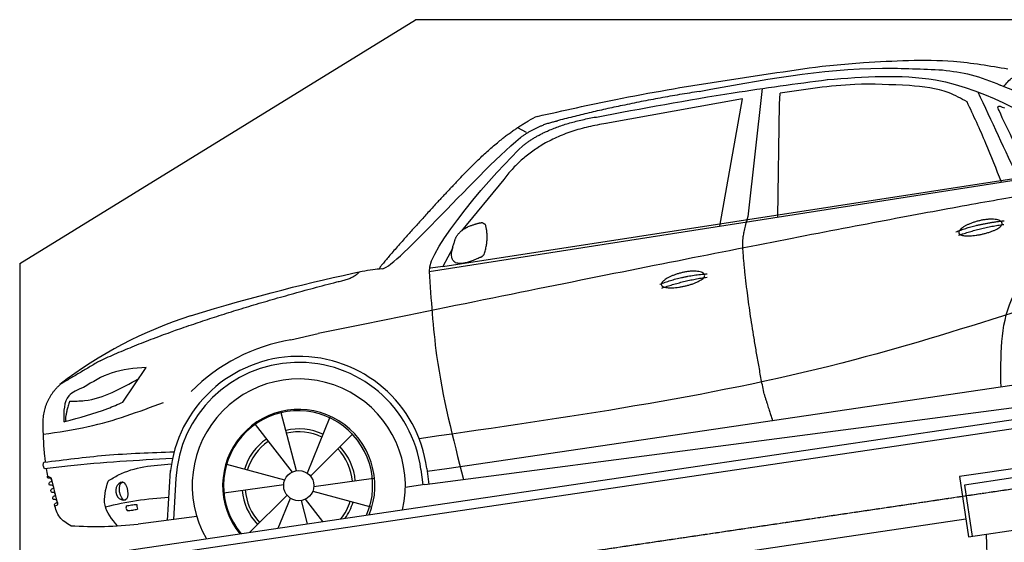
# Model space of a CAD drawing. Header units: millimetres. Extents: x 200 to 5500, y 92 to 4700.
# Tile 3 of 4: x 200 to 3433, y 2985 to 4700. Entities that reach past the tile are written whole.
import ezdxf

# ---------------------------------------------------------------- set-up
doc = ezdxf.new("R2010")
doc.units = ezdxf.units.MM
doc.linetypes.add('GEN3', pattern=[6.25, 5, -1.25])
doc.layers.add('3', color=6, linetype='GEN3')
doc.layers.add('Car', color=10, linetype='Continuous')

msp = doc.modelspace()

# ---------------------------------------------------------------- linework, layer by layer
for p, q in [((200, 3900), (1500, 4700)), ((396.7, 2934.7), (5189.5, 3643.8)), ((664.2, 2943.9), (5223.6, 3618.5)), ((3781, 3273.7), (3286.4, 3200.5)), ((3286.4, 3200.5), (3315.7, 3002.7)), ((3461.5, 3196.1), (3303.2, 3172.7)), ((3303.2, 3172.7), (3328.1, 3004.5)), ((3315.7, 3002.7), (3810.3, 3075.8)), ((724.3, 2679.9), (3306.9, 3062)), ((3373.9, 3011.3), (3425.4, 1429))]:
    msp.add_line(p, q)
for points in [[(4000, 4700), (1500, 4700)], [(200, 3900), (200, 250), (4950, 175.4), (4950, 91.6), (5050, 91.6), (5050, 192.9), (5500, 200), (5500, 1750), (5500, 3850)]]:
    msp.add_lwpolyline(points)
at = {"layer": '3'}
msp.add_line((429.7, 2712.1), (5440.1, 3453.5), dxfattribs=at)
at = {"layer": 'Car'}
for p, q in [((2835.3, 4547.6), (2970.8, 4559.2)), ((2638, 4474.2), (2591.7, 4053.4)), ((2573.5, 4440.8), (2124.9, 4359.6)), ((2499.4, 4022.8), (2573.5, 4440.8)), ((2695.3, 4423), (2696.9, 4458.4)), ((2689.6, 4053.2), (2695.3, 4423)), ((1835.2, 4345.9), (1862.9, 4330.4)), ((1590.1, 3890.3), (3728.7, 4219.7)), ((1545.1, 3874.2), (3647.6, 4201.7)), ((1789.7, 4176), (1651.3, 4006.9)), ((1622.1, 3951.6), (1590.1, 3890.3)), ((1590.1, 3890.3), (1549.2, 3884.9)), ((1090.8, 3649.5), (1180.4, 3669.8)), ((539.1, 3445.2), (615.7, 3558.9)), ((3487.6, 3504.1), (1602.8, 3226.6)), ((1530.9, 3174.5), (3562.9, 3440.1)), ((1108.7, 3219.9), (1058.5, 3410)), ((1218.6, 3395.5), (1144.2, 3212)), ((973, 3371.7), (1094.8, 3215.5)), ((1155, 3202.1), (1294.5, 3340.7)), ((1576, 3334.1), (1511.8, 3324.8)), ((1070.2, 3188.7), (880.4, 3240.2)), ((304.6, 3195.9), (290.9, 3202.1)), ((685.3, 3056.9), (694.9, 3220.5)), ((1517.6, 3223.4), (1524.2, 3173.4)), ((1536.9, 3227.1), (1543.9, 3175)), ((1602.8, 3226.6), (1538.3, 3217.1)), ((323.6, 3118.6), (304.6, 3195.9)), ((712.6, 3194.6), (704.7, 3059.4)), ((870.9, 3147.1), (1067.1, 3174.4)), ((1362, 3194.8), (1165.9, 3167.5)), ((1530.9, 3174.5), (1466.4, 3165.1)), ((1535.1, 3173.4), (1535, 3174.8)), ((1078, 3139.8), (954.7, 3017.2)), ((1162.8, 3153.2), (1352.6, 3101.7)), ((1048.8, 3031.2), (1088.8, 3129.9)), ((1124.2, 3122), (1144.5, 3045.3)), ((1195.5, 3052.9), (1138.2, 3126.4)), ((781.5, 3069.4), (588.9, 3044.4))]:
    msp.add_line(p, q, dxfattribs=at)
msp.add_circle((1116.5, 3170.9), 49.6, dxfattribs=at)
for centre, radius, start, end in [((1963.6, 4220.2), 174.5, 111.2882, 121.9546), ((1197.8, 2375), 1422.1, 107.8766, 127.519), ((1189.3, 3058.1), 599.5, 99.4563, 135.2463), ((1116.5, 3170.9), 424.2, 7.6054, 174.1435), ((1116.5, 3170.9), 404.6, 7.4461, 176.652), ((1116.5, 3170.9), 350, 346.902, 209.9309), ((1116.5, 3170.9), 250, 337.5238, 219.309), ((1114.3, 3171.5), 245, 336.5916, 220.2413), ((1116.5, 3170.9), 186.2, 64.7762, 103.2667), ((1116.5, 3170.9), 176.5, 64.6018, 103.1816), ((1116.5, 3170.9), 186.2, 124.7762, 163.2667), ((1116.5, 3170.9), 176.5, 124.6018, 163.1816), ((1116.5, 3170.9), 186.2, 4.7762, 43.2667), ((1116.5, 3170.9), 176.5, 4.6018, 43.1816), ((1116.5, 3170.9), 186.2, 184.7762, 223.2667), ((1116.5, 3170.9), 176.5, 184.6018, 223.1816), ((1116.5, 3170.9), 176.5, 321.7478, 343.1816), ((1116.5, 3170.9), 186.2, 324.8294, 343.2667), ((447, 4398.3), 1361.3, 266.6507, 275.9811)]:
    msp.add_arc(centre, radius, start, end, dxfattribs=at)
for centre, major_axis, ratio, start_param, end_param in [((541.2, 3152.9), (4.4, -29.4), 0.870747, 3.078863, 6.349918), ((541.3, 3153), (4.4, -29.5), 0.784824, 3.019947, 3.143719)]:
    msp.add_ellipse(centre, major_axis=major_axis, ratio=ratio, start_param=start_param, end_param=end_param, dxfattribs=at)
msp.add_ellipse((541.3, 3152.9), major_axis=(-4.4, 29.6), ratio=0.439627, dxfattribs=at)
for points in [[(2970.8, 4559.2), (3266.8, 4563.5), (3445.3, 4538.8)], [(1900.2, 4382.8), (2157.2, 4438.2), (2835.2, 4547.6)], [(2431.9, 4464.6), (3033.1, 4540.7), (3230.8, 4535.1)], [(3230.8, 4535.1), (3324.6, 4519.4), (3420.2, 4485.5)], [(2093.7, 4380.5), (2543.5, 4460.1), (2852.6, 4503.5)], [(2851.7, 4503.4), (3207, 4502.3), (3704.8, 4269.4)], [(3431.7, 4480.8), (3460.2, 4509.6), (3499.1, 4524.8)], [(3121.9, 4483.8), (2942.4, 4487.3), (2696.9, 4458.4)], [(3311.1, 4430.2), (3251.9, 4460.2), (3121.9, 4483.8)], [(3481, 4175.7), (3347.3, 4462.5)], [(4080.4, 4272.8), (4041.8, 4272), (3707.9, 4365), (3420.2, 4485.5)], [(3423.8, 4166.8), (3373, 4294), (3311.1, 4430.2)], [(3416.7, 4401.5), (3412.8, 4415.2), (3434.1, 4410.4)], [(3422.7, 3494.5), (3456.8, 3780.8), (3619.3, 3984.9)], [(1324.6, 3874.7), (1359.8, 3880.5), (1389.1, 3883.4)], [(1545.1, 3874.2), (1569.3, 3597.6), (1657.5, 3191.1)], [(3496.4, 3748.9), (2941.5, 3583.8), (1576, 3334.1)], [(615.7, 3558.9), (500.9, 3540.2), (409.5, 3493.3)], [(409.5, 3493.3), (361.2, 3465.2), (344.5, 3383.8)], [(363.4, 3448.1), (413.2, 3450.3), (590.9, 3522)], [(276.8, 3339.8), (424.8, 3364.6), (672.6, 3443.8)], [(348.4, 3381.3), (489.2, 3424.1), (539.1, 3445.2)], [(344.5, 3383.8), (344.7, 3381.2), (348.4, 3381.3)], [(279.3, 3247.5), (481.3, 3270.5), (707.2, 3282.2)], [(281.5, 3225.9), (277.4, 3237.5), (279.3, 3247.5)], [(701.8, 3260), (357.3, 3234.8), (281.5, 3225.9)], [(490.1, 3185.9), (524.3, 3206), (698.4, 3242.6)], [(293.6, 3195.4), (292.4, 3196.2), (291.1, 3200.4), (290.9, 3202.1)], [(296.7, 3178.6), (299.7, 3183.4), (305.8, 3186.1), (303.7, 3193.5), (293.6, 3195.4)], [(299.4, 3172), (298.2, 3172.8), (296.9, 3177), (296.7, 3178.6)], [(302.5, 3155.3), (305.5, 3159.9), (311.5, 3162.7), (309.5, 3170.1), (299.4, 3172)], [(521.3, 3039), (480.3, 3106.5), (490.1, 3185.9)], [(305.3, 3148.6), (304.1, 3149.4), (302.7, 3153.6), (302.5, 3155.3)], [(308.3, 3131.8), (311.4, 3136.6), (317.4, 3139.3), (315.4, 3146.7), (305.3, 3148.6)], [(311, 3125.1), (309.9, 3125.9), (308.5, 3130.1), (308.3, 3131.8)], [(314.1, 3108.9), (317.1, 3113.1), (323.2, 3115.8), (321.2, 3123.2), (311, 3125.1)], [(367.5, 3039.3), (331.4, 3067.9), (314.1, 3108.9)], [(315.5, 3104.1), (325.6, 3110.3), (323.6, 3118.6)], [(689.7, 3132), (584.1, 3121.1), (481.8, 3100.8)], [(550, 3104.2), (549.1, 3096.7), (552.4, 3089)], [(550, 3104.2), (567.1, 3107.8), (584.9, 3109.4)], [(584.9, 3109.4), (584.6, 3102.7), (586.5, 3094)], [(552.4, 3089), (571.2, 3090.9), (586.5, 3094)]]:
    msp.add_spline(points, degree=3, dxfattribs=at)
for points, degree in [([(2431.9, 4464.6), (2183.7, 4425.7), (1963.2, 4367.5)], 2), ([(1644.7, 4177.8), (1764.3, 4306.8), (1871.2, 4368.3)], 2), ([(1964.8, 4366.6), (1907.4, 4356.9), (1844.2, 4313.4)], 2), ([(1854.6, 4288), (1937.7, 4353.9), (2092.8, 4380.7)], 2), ([(2126, 4359.2), (1903.4, 4327.1), (1789.7, 4176)], 2), ([(1389.1, 3883.4), (1418.9, 3868.8), (1684.8, 4178), (1844.2, 4313.4)], 3), ([(1545.4, 3873.7), (1536.6, 3944.5), (1764.4, 4204.8), (1854.6, 4288)], 3), ([(1644.7, 4177.8), (1574, 4105.4), (1485.9, 4007), (1374.5, 3883), (1381, 3882.7)], 4), ([(3821, 4169.4), (3566.6, 4158.7), (1180.4, 3669.8)], 2), ([(2574.4, 3957.7), (2572.7, 3988.8), (2591.7, 4053.4)], 2), ([(1627.5, 3970.4), (1635.6, 4006), (1679.1, 4023.4)], 2), ([(1679.1, 4023.4), (1706.6, 4033.5), (1719.5, 4034.3)], 2), ([(1719.5, 4034.3), (1726.4, 4029.2), (1728.9, 4029.5)], 2), ([(1725.5, 3929.9), (1742.7, 3984.1), (1728.9, 4029.5)], 2), ([(3274.5, 4004), (3343.6, 4030.6), (3432.8, 4040.4)], 2), ([(3283.5, 3992.4), (3354.6, 4017.6), (3431.7, 4028.3)], 2), ([(1713.3, 3920.2), (1588.8, 3862.1), (1627.5, 3970.4)], 2), ([(2644.6, 3471.4), (2585.3, 3779.3), (2574.4, 3957.7)], 2), ([(1713.3, 3920.2), (1719, 3922.8), (1725.5, 3929.9)], 2), ([(761.2, 3728.5), (973.5, 3794), (1160.7, 3839.4), (1324.6, 3874.7)], 3), ([(1241.2, 3839.5), (1295.3, 3849.9), (1316, 3872.3)], 2), ([(2301.7, 3832.1), (2373.9, 3859.8), (2457.3, 3866.3)], 2), ([(2308.8, 3819.1), (2379.9, 3844.4), (2457.1, 3855.1)], 2), ([(464.1, 3580.9), (744.9, 3710.9), (1241.2, 3839.5)], 2), ([(464.1, 3580.9), (334.5, 3504.1)], 1), ([(334.5, 3504.1), (272.2, 3449.2), (275.9, 3363.4)], 2), ([(2644.6, 3471.4), (2664.1, 3408.7), (2673, 3383.2)], 2), ([(363.4, 3448.1), (349.5, 3402.4), (350.2, 3384.2)], 2), ([(350.2, 3384.2), (353.5, 3384.5), (351.8, 3382.1)], 2), ([(287, 3226.6), (288.3, 3218.4), (289.6, 3210.2), (290.9, 3202.1)], 3)]:
    msp.add_open_spline(points, degree=degree, dxfattribs=at)
for points, degree, knots in [([(3509.6, 4205.7), (3491.7, 4240.2), (3462.4, 4307), (3430, 4370.2), (3416.7, 4401.5)], 3, [2.591518, 2.591518, 2.591518, 2.591518, 14.396583, 24.038621, 24.038621, 24.038621, 24.038621]), ([(3284.1, 4000.1), (3282, 4008.1), (3300.4, 4027.4), (3379.2, 4059.4), (3476, 4040.3), (3395.3, 3996.3), (3311.4, 3984.6), (3286.1, 3992.1), (3284.1, 4000.1)], 5, [0, 0, 0, 0, 0, 0, 0.300106, 0.500106, 0.700106, 1, 1, 1, 1, 1, 1]), ([(2307.2, 3829.7), (2305.2, 3837.7), (2323.6, 3857), (2402.4, 3889), (2499.2, 3869.9), (2418.5, 3826), (2334.5, 3814.2), (2309.3, 3821.7), (2307.2, 3829.7)], 5, [0, 0, 0, 0, 0, 0, 0.300106, 0.500106, 0.700106, 1, 1, 1, 1, 1, 1]), ([(275.9, 3363.4), (277.1, 3331), (278.4, 3292.5), (283.1, 3254.2), (284, 3248.1)], 3, [0, 0, 0, 0, 97.108013, 115.616313, 115.616313, 115.616313, 115.616313])]:
    msp.add_open_spline(points, degree=degree, knots=knots, dxfattribs=at)

doc.saveas('drawing.dxf')
